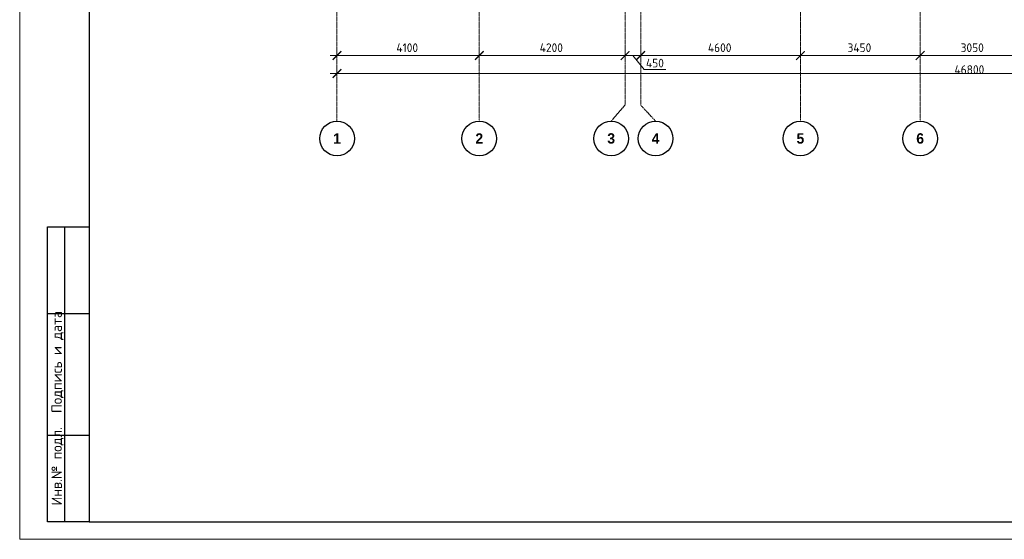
# Model space of a CAD drawing. Header units: millimetres. Extents: x 349531 to 1063351, y -131924 to 96186.
# Tile 183 of 228: x 968870 to 997233, y 18157 to 33122. Entities that reach past the tile are written whole.
import ezdxf
from ezdxf.enums import TextEntityAlignment as Align

# ---------------------------------------------------------------- set-up
doc = ezdxf.new("R2010")
doc.units = ezdxf.units.MM
doc.linetypes.add('______5', pattern=[1100, 800, -100, 100, -100])
doc.linetypes.add('осевая', pattern=[50.8, 31.75, -6.35, 6.35, -6.35])
for name, color, linetype, lineweight in [('Оси', 40, '______5', 18), ('РАЗМЕРЫ', 1, 'Continuous', 9), ('Текст', 7, 'Continuous', 25), ('ТОНКИЕ', 7, 'Continuous', 9)]:
    doc.layers.add(name, color=color, linetype=linetype, lineweight=lineweight)
doc.layers.add('ТОЛСТЫЕ_ОСНОВНЫЕ', color=6, linetype='Continuous')
doc.styles.add('Century Gothic', font='GOTHIC.TTF')
doc.styles.add('GOST-2.304_Type-B', font='GOST_Common.ttf')
doc.styles.add('style1', font='GOST_Common.ttf', dxfattribs={"height": 500})
doc.dimstyles.new('СПДС', dxfattribs={"dimscale": 100, "dimtxt": 2.5, "dimasz": 2.5, "dimexe": 1.25, "dimexo": 0, "dimtad": 1, "dimdec": 0, "dimtxsty": 'GOST-2.304_Type-B', "dimblk": 'ARCHTICK', "dimcen": 2.5, "dimdle": 2, "dimadec": 0, "dimazin": 2, "dimtfac": 0.75, "dimtdec": 0, "dimtmove": 1, "dimatfit": 3, "dimfxl": 1, "dimtolj": 1, "dimarcsym": 1})

# ---------------------------------------------------------------- blocks, each defined once
blk = doc.blocks.new('*U1379')
at = {"layer": 'ТОЛСТЫЕ_ОСНОВНЫЕ'}
for p, q in [((8, 5), (8, 90)), ((8, 90), (20, 90)), ((13, 5), (13, 90)), ((8, 65), (20, 65)), ((8, 30), (20, 30)), ((20, 5), (8, 5))]:
    blk.add_line(p, q, dxfattribs=at)
at = {"layer": 'ТОЛСТЫЕ_ОСНОВНЫЕ', "color": 6}
blk.add_lwpolyline([(20, 5), (886, 5), (886, 415), (20, 415)], close=True, dxfattribs=at)
at = {"layer": 'ТОНКИЕ'}
blk.add_lwpolyline([(0, 0), (891, 0), (891, 420), (0, 420)], close=True, dxfattribs=at)
at = {"layer": 'Текст', "style": 'style1'}
for s, p in [('Подпись и дата', (10.89, 51.06)), ('Инв.№ подл.', (10.89, 21.06))]:
    blk.add_text(s, height=3, rotation=90, dxfattribs=at).set_placement(p, align=Align.MIDDLE)
blk = doc.blocks.new('_ArchTick')
at = {"color": 0, "linetype": 'ByBlock', "const_width": 0.15}
blk.add_lwpolyline([(-0.5, -0.5), (0.5, 0.5)], dxfattribs=at)
blk = doc.blocks.new('*D1694')
at = {"color": 0, "lineweight": -2, "transparency": 16777216}
for p, q in [((983646, -19381), (983646, -19256)), ((1030446, -19495), (1030446, -19256)), ((983446, -19381), (1030646, -19381))]:
    blk.add_line(p, q, dxfattribs=at)
at = {"layer": 'DEFPOINTS', "color": 0, "transparency": 16777216}
for p in [(983646, -19381), (1030446, -19381), (1030446, -19495)]:
    blk.add_point(p, dxfattribs=at)
at = {"color": 0, "lineweight": -2, "transparency": 16777216, "xscale": 250, "yscale": 250, "zscale": 250, "rotation": 180}
blk.add_blockref('_ArchTick', (983646, -19381), dxfattribs=at)
at = {"color": 0, "lineweight": -2, "transparency": 16777216, "xscale": 250, "yscale": 250, "zscale": 250}
blk.add_blockref('_ArchTick', (1030446, -19381), dxfattribs=at)
at = {"color": 0, "transparency": 16777216, "insert": (1001863, -19270), "char_height": 250, "width": 104166.67, "attachment_point": 5, "style": 'GOST-2.304_Type-B'}
blk.add_mtext('\\A1;46800', dxfattribs=at)
blk = doc.blocks.new('NSY101')
at = {"color": 0, "linetype": 'ByBlock', "lineweight": -2}
blk.add_circle((0, 0), 50, dxfattribs=at)
blk = doc.blocks.new('СЛОЖНЫЙ_ОБЪЕКТ_31')
at = {"layer": 'Оси', "color": 16, "linetype": 'Continuous', "lineweight": 25, "transparency": 33554687, "xscale": 9.999999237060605, "yscale": 9.999999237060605, "zscale": 9.999999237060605}
blk.add_blockref('NSY101', (8813, -43009), dxfattribs=at)
at = {"layer": 'Оси', "color": 16, "linetype": 'Continuous', "lineweight": 25, "transparency": 33554687, "insert": (8813, -43009), "char_height": 300, "width": 385, "attachment_point": 5, "style": 'Century Gothic'}
blk.add_mtext('\\A1;{\\fCentury Gothic|i0|b1;\\H300.000000;\\W1.000000;\\C16;2}\\P', dxfattribs=at)
blk = doc.blocks.new('СЛОЖНЫЙ_ОБЪЕКТ_32')
at = {"layer": 'Оси', "color": 16, "linetype": 'Continuous', "lineweight": 25, "transparency": 33554687, "xscale": 9.999999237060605, "yscale": 9.999999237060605, "zscale": 9.999999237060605}
blk.add_blockref('NSY101', (18063, -43009), dxfattribs=at)
at = {"layer": 'Оси', "color": 16, "linetype": 'Continuous', "lineweight": 25, "transparency": 33554687, "insert": (18063, -43009), "char_height": 300, "width": 385, "attachment_point": 5, "style": 'Century Gothic'}
blk.add_mtext('\\A1;{\\fCentury Gothic|i0|b1;\\H300.000000;\\W1.000000;\\C16;5}\\P', dxfattribs=at)
blk = doc.blocks.new('СЛОЖНЫЙ_ОБЪЕКТ_33')
at = {"layer": 'Оси', "color": 16, "linetype": 'Continuous', "lineweight": 25, "transparency": 33554687, "xscale": 9.999999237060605, "yscale": 9.999999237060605, "zscale": 9.999999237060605}
blk.add_blockref('NSY101', (21513, -43009), dxfattribs=at)
at = {"layer": 'Оси', "color": 16, "linetype": 'Continuous', "lineweight": 25, "transparency": 33554687, "insert": (21513, -43009), "char_height": 300, "width": 385, "attachment_point": 5, "style": 'Century Gothic'}
blk.add_mtext('\\A1;{\\fCentury Gothic|i0|b1;\\H300.000000;\\W1.000000;\\C16;6}\\P', dxfattribs=at)
blk = doc.blocks.new('СЛОЖНЫЙ_ОБЪЕКТ_46')
at = {"layer": 'Оси', "color": 16, "linetype": 'Continuous', "lineweight": 25, "transparency": 33554687, "xscale": 9.999999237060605, "yscale": 9.999999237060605, "zscale": 9.999999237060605}
blk.add_blockref('NSY101', (5263, -43009), dxfattribs=at)
at = {"layer": 'Оси', "color": 16, "linetype": 'Continuous', "lineweight": 25, "transparency": 33554687, "insert": (5263, -43009), "char_height": 300, "width": 385, "attachment_point": 5, "style": 'Century Gothic'}
blk.add_mtext('\\A1;{\\fCentury Gothic|i0|b1;\\H300.000000;\\W1.000000;\\C16;1}\\P', dxfattribs=at)
blk = doc.blocks.new('СЛОЖНЫЙ_ОБЪЕКТ_48')
at = {"layer": 'Оси', "color": 16, "linetype": 'Continuous', "lineweight": 25, "transparency": 33554687, "xscale": 9.999999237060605, "yscale": 9.999999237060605, "zscale": 9.999999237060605}
blk.add_blockref('NSY101', (13893, -43009), dxfattribs=at)
at = {"layer": 'Оси', "color": 16, "linetype": 'Continuous', "lineweight": 25, "transparency": 33554687, "insert": (13893, -43009), "char_height": 300, "width": 385, "attachment_point": 5, "style": 'Century Gothic'}
blk.add_mtext('\\A1;{\\fCentury Gothic|i0|b1;\\H300.000000;\\W1.000000;\\C16;4}\\P', dxfattribs=at)
blk = doc.blocks.new('СЛОЖНЫЙ_ОБЪЕКТ_49')
at = {"layer": 'Оси', "color": 16, "linetype": 'Continuous', "lineweight": 25, "transparency": 33554687, "xscale": 9.999999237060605, "yscale": 9.999999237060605, "zscale": 9.999999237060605}
blk.add_blockref('NSY101', (12613, -43009), dxfattribs=at)
at = {"layer": 'Оси', "color": 16, "linetype": 'Continuous', "lineweight": 25, "transparency": 33554687, "insert": (12613, -43009), "char_height": 300, "width": 385, "attachment_point": 5, "style": 'Century Gothic'}
blk.add_mtext('\\A1;{\\fCentury Gothic|i0|b1;\\H300.000000;\\W1.000000;\\C16;3}\\P', dxfattribs=at)
blk = doc.blocks.new('*D1680')
at = {"color": 0, "lineweight": -2, "transparency": 16777216}
for p, q in [((983446, -18864), (987946, -18864)), ((983646, -18864), (983646, -18739)), ((987746, -18864), (987746, -18739))]:
    blk.add_line(p, q, dxfattribs=at)
at = {"layer": 'DEFPOINTS', "color": 0, "transparency": 16777216}
for p in [(983646, -18864), (987746, -18864), (987746, -18864)]:
    blk.add_point(p, dxfattribs=at)
at = {"color": 0, "lineweight": -2, "transparency": 16777216, "xscale": 250, "yscale": 250, "zscale": 250, "rotation": 180}
blk.add_blockref('_ArchTick', (983646, -18864), dxfattribs=at)
at = {"color": 0, "lineweight": -2, "transparency": 16777216, "xscale": 250, "yscale": 250, "zscale": 250}
blk.add_blockref('_ArchTick', (987746, -18864), dxfattribs=at)
at = {"color": 0, "transparency": 16777216, "insert": (985670, -18639), "char_height": 250, "width": 83333.33, "attachment_point": 5, "style": 'GOST-2.304_Type-B'}
blk.add_mtext('\\A1;4100', dxfattribs=at)
blk = doc.blocks.new('*D1681')
at = {"color": 0, "lineweight": -2, "transparency": 16777216}
for p, q in [((987546, -18864), (992146, -18864)), ((987746, -18864), (987746, -18739)), ((991946, -18864), (991946, -18739))]:
    blk.add_line(p, q, dxfattribs=at)
at = {"layer": 'DEFPOINTS', "color": 0, "transparency": 16777216}
for p in [(987746, -18864), (991946, -18864), (991946, -18864)]:
    blk.add_point(p, dxfattribs=at)
at = {"color": 0, "lineweight": -2, "transparency": 16777216, "xscale": 250, "yscale": 250, "zscale": 250, "rotation": 180}
blk.add_blockref('_ArchTick', (987746, -18864), dxfattribs=at)
at = {"color": 0, "lineweight": -2, "transparency": 16777216, "xscale": 250, "yscale": 250, "zscale": 250}
blk.add_blockref('_ArchTick', (991946, -18864), dxfattribs=at)
at = {"color": 0, "transparency": 16777216, "insert": (989820, -18639), "char_height": 250, "width": 83333.33, "attachment_point": 5, "style": 'GOST-2.304_Type-B'}
blk.add_mtext('\\A1;4200', dxfattribs=at)
blk = doc.blocks.new('*D1682')
at = {"color": 0, "lineweight": -2, "transparency": 16777216}
for p, q in [((992196, -18864), (997196, -18864)), ((992396, -18864), (992396, -18739)), ((996996, -18864), (996996, -18739))]:
    blk.add_line(p, q, dxfattribs=at)
at = {"layer": 'DEFPOINTS', "color": 0, "transparency": 16777216}
for p in [(992396, -18864), (996996, -18864), (996996, -18864)]:
    blk.add_point(p, dxfattribs=at)
at = {"color": 0, "lineweight": -2, "transparency": 16777216, "xscale": 250, "yscale": 250, "zscale": 250, "rotation": 180}
blk.add_blockref('_ArchTick', (992396, -18864), dxfattribs=at)
at = {"color": 0, "lineweight": -2, "transparency": 16777216, "xscale": 250, "yscale": 250, "zscale": 250}
blk.add_blockref('_ArchTick', (996996, -18864), dxfattribs=at)
at = {"color": 0, "transparency": 16777216, "insert": (994670, -18639), "char_height": 250, "width": 83333.33, "attachment_point": 5, "style": 'GOST-2.304_Type-B'}
blk.add_mtext('\\A1;4600', dxfattribs=at)
blk = doc.blocks.new('*D1683')
at = {"color": 0, "lineweight": -2, "transparency": 16777216}
for p, q in [((996796, -18864), (1000646, -18864)), ((996996, -18864), (996996, -18739)), ((1000446, -18864), (1000446, -18739))]:
    blk.add_line(p, q, dxfattribs=at)
at = {"layer": 'DEFPOINTS', "color": 0, "transparency": 16777216}
for p in [(996996, -18864), (1000446, -18864), (1000446, -18864)]:
    blk.add_point(p, dxfattribs=at)
at = {"color": 0, "lineweight": -2, "transparency": 16777216, "xscale": 250, "yscale": 250, "zscale": 250, "rotation": 180}
blk.add_blockref('_ArchTick', (996996, -18864), dxfattribs=at)
at = {"color": 0, "lineweight": -2, "transparency": 16777216, "xscale": 250, "yscale": 250, "zscale": 250}
blk.add_blockref('_ArchTick', (1000446, -18864), dxfattribs=at)
at = {"color": 0, "transparency": 16777216, "insert": (998695, -18639), "char_height": 250, "width": 83333.33, "attachment_point": 5, "style": 'GOST-2.304_Type-B'}
blk.add_mtext('\\A1;3450', dxfattribs=at)
blk = doc.blocks.new('*D1684')
at = {"color": 0, "lineweight": -2, "transparency": 16777216}
for p, q in [((1000246, -18864), (1003696, -18864)), ((1000446, -18864), (1000446, -18739)), ((1003496, -18864), (1003496, -18739))]:
    blk.add_line(p, q, dxfattribs=at)
at = {"layer": 'DEFPOINTS', "color": 0, "transparency": 16777216}
for p in [(1000446, -18864), (1003496, -18864), (1003496, -18864)]:
    blk.add_point(p, dxfattribs=at)
at = {"color": 0, "lineweight": -2, "transparency": 16777216, "xscale": 250, "yscale": 250, "zscale": 250, "rotation": 180}
blk.add_blockref('_ArchTick', (1000446, -18864), dxfattribs=at)
at = {"color": 0, "lineweight": -2, "transparency": 16777216, "xscale": 250, "yscale": 250, "zscale": 250}
blk.add_blockref('_ArchTick', (1003496, -18864), dxfattribs=at)
at = {"color": 0, "transparency": 16777216, "insert": (1001945, -18639), "char_height": 250, "width": 83333.33, "attachment_point": 5, "style": 'GOST-2.304_Type-B'}
blk.add_mtext('\\A1;3050', dxfattribs=at)
blk = doc.blocks.new('*D1692')
at = {"color": 0, "lineweight": -2, "transparency": 16777216}
for p, q in [((992596, -18864), (991746, -18864)), ((991946, -18739), (991946, -18989)), ((992171, -18864), (992493, -19270)), ((992396, -18802), (992396, -18989)), ((992493, -19270), (993118, -19270))]:
    blk.add_line(p, q, dxfattribs=at)
at = {"layer": 'DEFPOINTS', "color": 0, "transparency": 16777216}
for p in [(991946, -18739), (991946, -18864), (992396, -18802)]:
    blk.add_point(p, dxfattribs=at)
at = {"color": 0, "lineweight": -2, "transparency": 16777216, "xscale": 250, "yscale": 250, "zscale": 250, "rotation": 180}
blk.add_blockref('_ArchTick', (991946, -18864), dxfattribs=at)
at = {"color": 0, "lineweight": -2, "transparency": 16777216, "xscale": 250, "yscale": 250, "zscale": 250}
blk.add_blockref('_ArchTick', (992396, -18864), dxfattribs=at)
at = {"color": 0, "transparency": 16777216, "insert": (992805, -19083), "char_height": 250, "attachment_point": 5, "style": 'GOST-2.304_Type-B'}
blk.add_mtext('\\A1;450', dxfattribs=at)
blk = doc.blocks.new('оси2')
at = {"layer": 'Оси', "color": 16, "linetype": 'осевая', "lineweight": 0, "transparency": 33554687}
for p, q in [((983645.5, 5465.4), (983645.8, -20755.1)), ((987745.5, 5465.4), (987745.5, -20739.3)), ((996995.5, 5465.4), (996995.5, -20739.3)), ((1000445.5, 5465.4), (1000445.5, -20739.3)), ((991945.5, 4955.2), (991945.5, -20287.7)), ((992395.5, 4955.2), (992395.5, -20293.6)), ((991545, -20755.1), (991945.5, -20287.7)), ((992825, -20755.1), (992395.5, -20293.6))]:
    blk.add_line(p, q, dxfattribs=at)
at = {"layer": 'Оси', "color": 16, "linetype": 'Continuous', "lineweight": 25, "transparency": 33554687}
for name, p in [('СЛОЖНЫЙ_ОБЪЕКТ_46', (978385.3, 21754.4)), ('СЛОЖНЫЙ_ОБЪЕКТ_31', (978932, 21754.4)), ('СЛОЖНЫЙ_ОБЪЕКТ_49', (978932, 21754.4)), ('СЛОЖНЫЙ_ОБЪЕКТ_48', (978932, 21754.4)), ('СЛОЖНЫЙ_ОБЪЕКТ_32', (978932, 21754.4)), ('СЛОЖНЫЙ_ОБЪЕКТ_33', (978932, 21754.4))]:
    blk.add_blockref(name, p, dxfattribs=at)
for base, p1, p2, picture, middle in [((987745.5, -18864.1), (983645.5, -18864.1), (987745.5, -18864.1), '*D1680', (985670.4, -18864.1)), ((991945.5, -18864.1), (987745.5, -18864.1), (991945.5, -18864.1), '*D1681', (989820.4, -18864.1)), ((996995.5, -18864.1), (992395.5, -18864.1), (996995.5, -18864.1), '*D1682', (994670.4, -18864.1)), ((1000445.5, -18864.1), (996995.5, -18864.1), (1000445.5, -18864.1), '*D1683', (998695.4, -18864.1)), ((1003495.5, -18864.1), (1000445.5, -18864.1), (1003495.5, -18864.1), '*D1684', (1001945.4, -18864.1)), ((1030445.5, -19380.9), (983645.5, -19380.9), (1030445.5, -19495.3), '*D1694', (1001863, -19495.3))]:
    dim = blk.add_linear_dim(base=base, p1=p1, p2=p2, dimstyle='СПДС', override={"dimgap": 1})
    dim.commit()
    dim.dimension.update_dxf_attribs({"geometry": picture, "text_midpoint": middle, "dimtype": 160})
dim = blk.add_linear_dim(base=(991945.5, -18864.1), p1=(992395.5, -18801.6), p2=(991945.5, -18739.1), dimstyle='СПДС')
dim.commit()
dim.dimension.update_dxf_attribs({"geometry": '*D1692', "text_midpoint": (992555.1, -19270.3), "dimtype": 160})

msp = doc.modelspace()

# ---------------------------------------------------------------- block references
at = {"xscale": 100, "yscale": 100, "zscale": 100}
msp.add_blockref('*U1379', (968870.1, 18156.9), dxfattribs=at)
at = {"layer": 'РАЗМЕРЫ'}
msp.add_blockref('оси2', (-5636.2, 50954.2, -360), dxfattribs=at)

doc.saveas('drawing.dxf')
